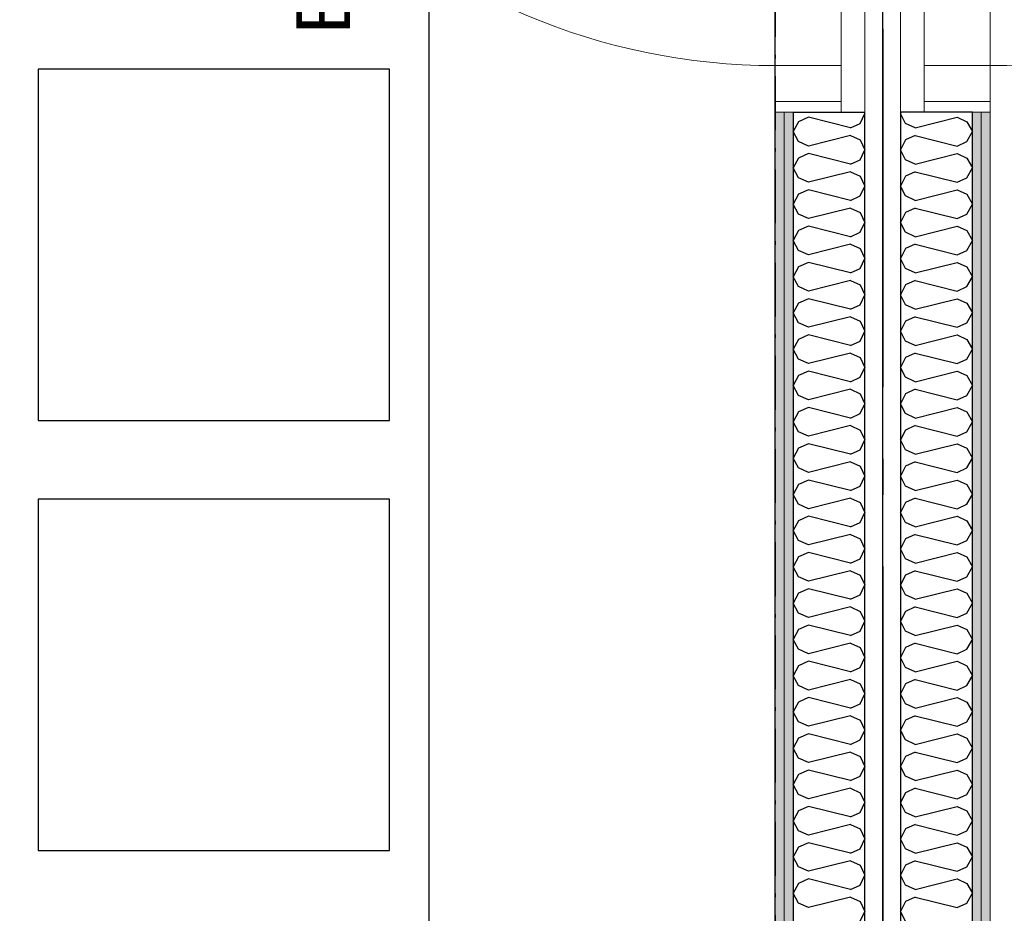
# Model space of a CAD drawing. Header units: millimetres. Extents: x -173281 to 144469, y -85977 to 83288.
# Tile 76 of 88: x -69877 to -68504, y -34249 to -33003. Entities that reach past the tile are written whole.
import ezdxf
from ezdxf.enums import TextEntityAlignment as Align

# ---------------------------------------------------------------- set-up
doc = ezdxf.new("R2010")
doc.units = ezdxf.units.MM
doc.header["$LTSCALE"] = 0.5
doc.header["$MEASUREMENT"] = 0
for name, pattern in [('Akselinje', [1500, 1000, -200, 100, -200]), ('Over snittplan', [260, 150, -50, 10, -50]), ('PLINE', [0])]:
    doc.linetypes.add(name, pattern=pattern)
doc.layers.add('234- Vinduer_ dører_ porter(Nye konstruksjoner)', color=7, linetype='Continuous', lineweight=0)
doc.layers.add('236- Innvendig kledning og overflate(Nye konstruksjoner)', color=7, linetype='Continuous', lineweight=0)
for name, color, linetype in [('24-- Innervegger (Skravur)(Nye konstruksjoner)', 7, 'Continuous'), ('24-- Innervegger(Nye konstruksjoner)', 7, 'Continuous'), ('244- Vinduer_ dører_ foldevegger(Nye konstruksjoner)', 7, 'Continuous'), ('255- Gulvoverflate(Nye konstruksjoner)', 7, 'Continuous'), ('256- Faste himlinger og overflatebehandling(Nye konstruksjoner)', 7, 'Continuous'), ('82-- Modullinjer', 7, 'Continuous'), ('852- Teknisk_symbolsk informasjon_ bygning(Nye konstruksjoner)', 7, 'Continuous'), ('862- M___Nettoareal(Nye konstruksjoner)', 7, 'Continuous'), ('862- M___Nettoareal(Polylinje)(Nye konstruksjoner)', 7, 'Continuous'), ('862- M___Nettoareal(Tekst)(Nye konstruksjoner)', 7, 'Continuous')]:
    doc.layers.add(name, color=color, linetype=linetype)
doc.styles.add('GENERATED_STYLE_1', font='arial.ttf')
doc.styles.add('GENERATED_STYLE_2', font='arial.ttf')
doc.linetypes.add('Lydfuge betonggolv', pattern='A,0,[5,A-2607.111 Plan 1. etasje1.Shx,S=3.968254,R=0,X=0,Y=-3.46945e-18],-600,0', length=600)
pattern_1 = [(270, (0, 0), (86.60254, 0), [0, -50]), (270, (43.3, -25), (86.60254, 0), [0, -50])]
pattern_2 = [(90, (0, 0), (-86.60254, 0), [0, -50]), (90, (-43.3, 25), (-86.60254, 0), [0, -50])]

# ---------------------------------------------------------------- blocks, each defined once
blk = doc.blocks.new('Musikkrom_A-135_1', base_point=(-73219, -33558.4))
at = {"layer": '862- M___Nettoareal(Polylinje)(Nye konstruksjoner)', "flags": 128}
blk.add_lwpolyline([(-77605.7, -31721.9), (-77588.2, -31721.9), (-77578.2, -31731.9), (-77578.2, -31901.9), (-77588.2, -31911.9), (-77605.7, -31911.9), (-77605.7, -35321.9), (-77588.2, -35321.9), (-77578.2, -35331.9), (-77578.2, -35501.9), (-77588.2, -35511.9), (-77605.7, -35511.9), (-77605.7, -38799.4), (-76398.2, -38799.4), (-68823.2, -38799.4), (-68823.2, -28446.9), (-77605.7, -28446.9)], close=True, dxfattribs=at)
at = {"layer": '862- M___Nettoareal(Tekst)(Nye konstruksjoner)', "style": 'GENERATED_STYLE_1'}
for tag, height, p in [('DUMMY_862', 150, (-73336.8, -33061.2)), ('ROOM_NAME', 150, (-73336.8, -34089.8)), ('DUMMY_861', 100, (-73494, -33689.6)), ('ROOM_NUMBER', 100, (-73494, -34078.4)), ('DUMMY_863', 100, (-73101.1, -34055.6))]:
    blk.add_attdef(tag, text='', height=height, rotation=90, dxfattribs=at).set_placement(p, align=Align.TOP_LEFT)
blk = doc.blocks.new('*X243')
at = {"layer": '24-- Innervegger (Skravur)(Nye konstruksjoner)', "linetype": 'PLINE'}
for p, q in [((-68776.9, -33139.1), (-68790.5, -33145.3)), ((-68718.2, -33153.8), (-68776.9, -33139.1)), ((-68704.7, -33147.6), (-68698.2, -33133.8)), ((-68699.1, -33131.9), (-68698.2, -33133.8)), ((-68790.5, -33145.3), (-68798.2, -33159.1)), ((-68718.2, -33153.8), (-68704.7, -33147.6)), ((-68790.5, -33172.9), (-68798.2, -33159.1)), ((-68718.2, -33164.4), (-68776.9, -33179.1)), ((-68718.2, -33164.4), (-68704.7, -33170.6)), ((-68704.7, -33170.6), (-68698.2, -33184.4)), ((-68776.9, -33179.1), (-68790.5, -33172.9)), ((-68704.7, -33198.2), (-68698.2, -33184.4)), ((-68790.5, -33195.9), (-68798.2, -33209.7)), ((-68776.9, -33189.7), (-68790.5, -33195.9)), ((-68718.2, -33204.4), (-68776.9, -33189.7)), ((-68718.2, -33204.4), (-68704.7, -33198.2)), ((-68790.5, -33223.5), (-68798.2, -33209.7)), ((-68776.9, -33229.7), (-68790.5, -33223.5)), ((-68718.2, -33215), (-68776.9, -33229.7)), ((-68718.2, -33215), (-68704.7, -33221.2)), ((-68704.7, -33221.2), (-68698.2, -33235)), ((-68704.7, -33248.8), (-68698.2, -33235)), ((-68790.5, -33246.5), (-68798.2, -33260.3)), ((-68776.9, -33240.3), (-68790.5, -33246.5)), ((-68718.2, -33255), (-68776.9, -33240.3)), ((-68718.2, -33255), (-68704.7, -33248.8)), ((-68790.5, -33274.1), (-68798.2, -33260.3)), ((-68718.2, -33265.6), (-68776.9, -33280.3)), ((-68718.2, -33265.6), (-68704.7, -33271.8)), ((-68776.9, -33280.3), (-68790.5, -33274.1)), ((-68704.7, -33271.8), (-68698.2, -33285.6)), ((-68776.9, -33290.9), (-68790.5, -33297.1)), ((-68718.2, -33305.6), (-68776.9, -33290.9)), ((-68704.7, -33299.4), (-68698.2, -33285.6)), ((-68790.5, -33297.1), (-68798.2, -33310.9)), ((-68718.2, -33305.6), (-68704.7, -33299.4)), ((-68790.5, -33324.7), (-68798.2, -33310.9)), ((-68718.2, -33316.2), (-68776.9, -33330.8)), ((-68718.2, -33316.2), (-68704.7, -33322.3)), ((-68704.7, -33322.3), (-68698.2, -33336.2)), ((-68776.9, -33330.8), (-68790.5, -33324.7)), ((-68704.7, -33350), (-68698.2, -33336.2)), ((-68790.5, -33347.6), (-68798.2, -33361.5)), ((-68776.9, -33341.5), (-68790.5, -33347.6)), ((-68718.2, -33356.1), (-68776.9, -33341.5)), ((-68718.2, -33356.1), (-68704.7, -33350)), ((-68790.5, -33375.3), (-68798.2, -33361.5)), ((-68776.9, -33381.4), (-68790.5, -33375.3)), ((-68718.2, -33366.8), (-68776.9, -33381.4)), ((-68718.2, -33366.8), (-68704.7, -33372.9)), ((-68704.7, -33372.9), (-68698.2, -33386.7)), ((-68704.7, -33400.6), (-68698.2, -33386.7)), ((-68790.5, -33398.2), (-68798.2, -33412)), ((-68776.9, -33392.1), (-68790.5, -33398.2)), ((-68718.2, -33406.7), (-68776.9, -33392.1)), ((-68718.2, -33406.7), (-68704.7, -33400.6)), ((-68790.5, -33425.9), (-68798.2, -33412)), ((-68718.2, -33417.4), (-68776.9, -33432)), ((-68718.2, -33417.4), (-68704.7, -33423.5)), ((-68776.9, -33432), (-68790.5, -33425.9)), ((-68704.7, -33423.5), (-68698.2, -33437.3)), ((-68776.9, -33442.6), (-68790.5, -33448.8)), ((-68718.2, -33457.3), (-68776.9, -33442.6)), ((-68704.7, -33451.2), (-68698.2, -33437.3)), ((-68790.5, -33448.8), (-68798.2, -33462.6)), ((-68718.2, -33457.3), (-68704.7, -33451.2)), ((-68790.5, -33476.4), (-68798.2, -33462.6)), ((-68718.2, -33467.9), (-68776.9, -33482.6)), ((-68718.2, -33467.9), (-68704.7, -33474.1)), ((-68776.9, -33482.6), (-68790.5, -33476.4)), ((-68704.7, -33474.1), (-68698.2, -33487.9)), ((-68790.5, -33499.4), (-68798.2, -33513.2)), ((-68776.9, -33493.2), (-68790.5, -33499.4)), ((-68718.2, -33507.9), (-68776.9, -33493.2)), ((-68704.7, -33501.7), (-68698.2, -33487.9)), ((-68790.5, -33527), (-68798.2, -33513.2)), ((-68718.2, -33507.9), (-68704.7, -33501.7)), ((-68776.9, -33533.2), (-68790.5, -33527)), ((-68718.2, -33518.5), (-68776.9, -33533.2)), ((-68718.2, -33518.5), (-68704.7, -33524.7)), ((-68704.7, -33524.7), (-68698.2, -33538.5)), ((-68704.7, -33552.3), (-68698.2, -33538.5)), ((-68790.5, -33550), (-68798.2, -33563.8)), ((-68776.9, -33543.8), (-68790.5, -33550)), ((-68718.2, -33558.5), (-68776.9, -33543.8)), ((-68718.2, -33558.5), (-68704.7, -33552.3)), ((-68790.5, -33577.6), (-68798.2, -33563.8)), ((-68718.2, -33569.1), (-68776.9, -33583.8)), ((-68718.2, -33569.1), (-68704.7, -33575.3)), ((-68776.9, -33583.8), (-68790.5, -33577.6)), ((-68704.7, -33575.3), (-68698.2, -33589.1)), ((-68776.9, -33594.4), (-68790.5, -33600.6)), ((-68718.2, -33609.1), (-68776.9, -33594.4)), ((-68704.7, -33602.9), (-68698.2, -33589.1)), ((-68790.5, -33600.6), (-68798.2, -33614.4)), ((-68718.2, -33609.1), (-68704.7, -33602.9)), ((-68790.5, -33628.2), (-68798.2, -33614.4)), ((-68718.2, -33619.7), (-68776.9, -33634.4)), ((-68718.2, -33619.7), (-68704.7, -33625.9)), ((-68776.9, -33634.4), (-68790.5, -33628.2)), ((-68704.7, -33625.9), (-68698.2, -33639.7)), ((-68790.5, -33651.2), (-68798.2, -33665)), ((-68776.9, -33645), (-68790.5, -33651.2)), ((-68718.2, -33659.7), (-68776.9, -33645)), ((-68704.7, -33653.5), (-68698.2, -33639.7)), ((-68790.5, -33678.8), (-68798.2, -33665)), ((-68718.2, -33659.7), (-68704.7, -33653.5)), ((-68776.9, -33685), (-68790.5, -33678.8)), ((-68718.2, -33670.3), (-68776.9, -33685)), ((-68718.2, -33670.3), (-68704.7, -33676.5)), ((-68704.7, -33676.5), (-68698.2, -33690.3)), ((-68704.7, -33704.1), (-68698.2, -33690.3)), ((-68790.5, -33701.7), (-68798.2, -33715.6)), ((-68776.9, -33695.6), (-68790.5, -33701.7)), ((-68718.2, -33710.2), (-68776.9, -33695.6)), ((-68718.2, -33710.2), (-68704.7, -33704.1)), ((-68790.5, -33729.4), (-68798.2, -33715.6)), ((-68776.9, -33735.5), (-68790.5, -33729.4)), ((-68718.2, -33720.9), (-68776.9, -33735.5)), ((-68718.2, -33720.9), (-68704.7, -33727)), ((-68704.7, -33727), (-68698.2, -33740.9)), ((-68776.9, -33746.2), (-68790.5, -33752.3)), ((-68718.2, -33760.8), (-68776.9, -33746.2)), ((-68704.7, -33754.7), (-68698.2, -33740.9)), ((-68790.5, -33752.3), (-68798.2, -33766.1)), ((-68718.2, -33760.8), (-68704.7, -33754.7)), ((-68790.5, -33780), (-68798.2, -33766.1)), ((-68718.2, -33771.5), (-68776.9, -33786.1)), ((-68718.2, -33771.5), (-68704.7, -33777.6)), ((-68776.9, -33786.1), (-68790.5, -33780)), ((-68704.7, -33777.6), (-68698.2, -33791.4)), ((-68790.5, -33802.9), (-68798.2, -33816.7)), ((-68776.9, -33796.8), (-68790.5, -33802.9)), ((-68718.2, -33811.4), (-68776.9, -33796.8)), ((-68704.7, -33805.3), (-68698.2, -33791.4)), ((-68790.5, -33830.5), (-68798.2, -33816.7)), ((-68718.2, -33811.4), (-68704.7, -33805.3)), ((-68776.9, -33836.7), (-68790.5, -33830.5)), ((-68718.2, -33822), (-68776.9, -33836.7)), ((-68718.2, -33822), (-68704.7, -33828.2)), ((-68704.7, -33828.2), (-68698.2, -33842)), ((-68704.7, -33855.8), (-68698.2, -33842)), ((-68790.5, -33853.5), (-68798.2, -33867.3)), ((-68776.9, -33847.3), (-68790.5, -33853.5)), ((-68718.2, -33862), (-68776.9, -33847.3)), ((-68718.2, -33862), (-68704.7, -33855.8)), ((-68790.5, -33881.1), (-68798.2, -33867.3)), ((-68776.9, -33887.3), (-68790.5, -33881.1)), ((-68718.2, -33872.6), (-68776.9, -33887.3)), ((-68718.2, -33872.6), (-68704.7, -33878.8)), ((-68704.7, -33878.8), (-68698.2, -33892.6)), ((-68776.9, -33897.9), (-68790.5, -33904.1)), ((-68718.2, -33912.6), (-68776.9, -33897.9)), ((-68704.7, -33906.4), (-68698.2, -33892.6)), ((-68790.5, -33904.1), (-68798.2, -33917.9)), ((-68718.2, -33912.6), (-68704.7, -33906.4)), ((-68790.5, -33931.7), (-68798.2, -33917.9)), ((-68718.2, -33923.2), (-68776.9, -33937.9)), ((-68718.2, -33923.2), (-68704.7, -33929.4)), ((-68776.9, -33937.9), (-68790.5, -33931.7)), ((-68704.7, -33929.4), (-68698.2, -33943.2)), ((-68776.9, -33948.5), (-68790.5, -33954.7)), ((-68718.2, -33963.2), (-68776.9, -33948.5)), ((-68704.7, -33957), (-68698.2, -33943.2)), ((-68790.5, -33954.7), (-68798.2, -33968.5)), ((-68718.2, -33963.2), (-68704.7, -33957)), ((-68790.5, -33982.3), (-68798.2, -33968.5)), ((-68718.2, -33973.8), (-68776.9, -33988.5)), ((-68718.2, -33973.8), (-68704.7, -33980)), ((-68704.7, -33980), (-68698.2, -33993.8)), ((-68776.9, -33988.5), (-68790.5, -33982.3)), ((-68704.7, -34007.6), (-68698.2, -33993.8)), ((-68790.5, -34005.3), (-68798.2, -34019.1)), ((-68776.9, -33999.1), (-68790.5, -34005.3)), ((-68718.2, -34013.8), (-68776.9, -33999.1)), ((-68718.2, -34013.8), (-68704.7, -34007.6)), ((-68790.5, -34032.9), (-68798.2, -34019.1)), ((-68776.9, -34039.1), (-68790.5, -34032.9)), ((-68718.2, -34024.4), (-68776.9, -34039.1)), ((-68718.2, -34024.4), (-68704.7, -34030.6)), ((-68704.7, -34030.6), (-68698.2, -34044.4)), ((-68776.9, -34049.7), (-68790.5, -34055.8)), ((-68718.2, -34064.3), (-68776.9, -34049.7)), ((-68704.7, -34058.2), (-68698.2, -34044.4)), ((-68790.5, -34055.8), (-68798.2, -34069.7)), ((-68718.2, -34064.3), (-68704.7, -34058.2)), ((-68790.5, -34083.5), (-68798.2, -34069.7)), ((-68718.2, -34075), (-68776.9, -34089.6)), ((-68718.2, -34075), (-68704.7, -34081.1)), ((-68776.9, -34089.6), (-68790.5, -34083.5)), ((-68704.7, -34081.1), (-68698.2, -34095)), ((-68776.9, -34100.3), (-68790.5, -34106.4)), ((-68718.2, -34114.9), (-68776.9, -34100.3)), ((-68704.7, -34108.8), (-68698.2, -34095)), ((-68790.5, -34106.4), (-68798.2, -34120.2)), ((-68718.2, -34114.9), (-68704.7, -34108.8)), ((-68790.5, -34134.1), (-68798.2, -34120.2)), ((-68718.2, -34125.6), (-68776.9, -34140.2)), ((-68718.2, -34125.6), (-68704.7, -34131.7)), ((-68704.7, -34131.7), (-68698.2, -34145.5)), ((-68776.9, -34140.2), (-68790.5, -34134.1)), ((-68704.7, -34159.4), (-68698.2, -34145.5)), ((-68790.5, -34157), (-68798.2, -34170.8)), ((-68776.9, -34150.9), (-68790.5, -34157)), ((-68718.2, -34165.5), (-68776.9, -34150.9)), ((-68718.2, -34165.5), (-68704.7, -34159.4)), ((-68790.5, -34184.6), (-68798.2, -34170.8)), ((-68776.9, -34190.8), (-68790.5, -34184.6)), ((-68718.2, -34176.1), (-68776.9, -34190.8)), ((-68718.2, -34176.1), (-68704.7, -34182.3)), ((-68704.7, -34182.3), (-68698.2, -34196.1)), ((-68704.7, -34209.9), (-68698.2, -34196.1)), ((-68790.5, -34207.6), (-68798.2, -34221.4)), ((-68776.9, -34201.4), (-68790.5, -34207.6)), ((-68718.2, -34216.1), (-68776.9, -34201.4)), ((-68718.2, -34216.1), (-68704.7, -34209.9)), ((-68790.5, -34235.2), (-68798.2, -34221.4)), ((-68718.2, -34226.7), (-68776.9, -34241.4)), ((-68718.2, -34226.7), (-68704.7, -34232.9)), ((-68776.9, -34241.4), (-68790.5, -34235.2)), ((-68704.7, -34232.9), (-68698.2, -34246.7)), ((-68704.7, -34260.5), (-68698.2, -34246.7))]:
    blk.add_line(p, q, dxfattribs=at)
blk = doc.blocks.new('Dørstempel[13]', base_point=(-68823.2, -32621.9))
at = {"layer": '852- Teknisk_symbolsk informasjon_ bygning(Nye konstruksjoner)', "char_height": 75, "attachment_point": 1, "rotation": 90, "style": 'GENERATED_STYLE_1'}
for s, insert in [('\\A1;{\\pql;\\pt0,50;\\fArial|b0|i0|c0|p0;\\W1.000000;x2\xa0090\\fArial|b0|i0|c0|p0;\\W1.000000;\\A1{\\H.66x;\\S^  ;}\\fArial|b0|i0|c0|p0;\\W1.000000;\\fArial|b0|i0|c0|p0;\\W1.000000;\\A1{\\H.66x;\\S^  ;}}', (-69473.9, -32550.5)), ('\\A1;{\\pql;\\pt0,50;\\fArial|b0|i0|c0|p0;\\W1.000000;990\\fArial|b0|i0|c0|p0;\\W1.000000;\\A1{\\H.66x;\\S^  ;}\\fArial|b0|i0|c0|p0;\\W1.000000;\\fArial|b0|i0|c0|p0;\\W1.000000;\\A1{\\H.66x;\\S^  ;}}', (-69473.9, -32722.1))]:
    blk.add_mtext(s, dxfattribs=dict(at, insert=insert))
at = {"layer": '852- Teknisk_symbolsk informasjon_ bygning(Nye konstruksjoner)', "style": 'GENERATED_STYLE_1'}
for tag, p in [('DUMMY_228', (-69491, -32241.7)), ('DUMMY_230', (-69373.2, -32722.1)), ('DUMMY_232', (-69255.3, -32739.3)), ('DUMMY_234', (-69137.4, -32739.3))]:
    blk.add_attdef(tag, text='', height=75, rotation=90, dxfattribs=at).set_placement(p, align=Align.TOP_LEFT)
blk.add_attdef('AC_WIDO_ID', text='', height=100, rotation=90, dxfattribs=at).set_placement((-69491, -32589.4), align=Align.BOTTOM_CENTER)
for tag, p in [('DUMMY_229', (-69373.2, -32779.3)), ('DUMMY_231', (-69255.3, -32779.3)), ('DUMMY_233', (-69137.4, -32779.3)), ('strUnitPrefix', (-69491, -32796.4))]:
    blk.add_attdef(tag, text='', height=75, rotation=90, dxfattribs=at).set_placement(p, align=Align.TOP_RIGHT)
blk = doc.blocks.new('Dør[11]')
at = {"layer": '234- Vinduer_ dører_ porter(Nye konstruksjoner)', "linetype": 'PLINE'}
for p, q in [((-68823.2, -33131.9), (-68823.2, -32111.9)), ((-68823.2, -32126.9), (-68823.2, -32111.9)), ((-68823.2, -32111.9), (-68731.2, -32111.9)), ((-68731.2, -32126.9), (-68731.2, -32111.9)), ((-68698.2, -33131.9), (-68698.2, -32111.9)), ((-68823.2, -32126.9), (-68823.2, -32176.9)), ((-68731.2, -32126.9), (-68823.2, -32126.9)), ((-68731.2, -32176.9), (-68731.2, -32126.9)), ((-68823.2, -32176.9), (-69713.2, -32176.9)), ((-68823.2, -33066.9), (-68823.2, -32176.9)), ((-68823.2, -32176.9), (-68731.2, -32176.9)), ((-68731.2, -32176.9), (-68731.2, -33066.9)), ((-68731.2, -33066.9), (-68823.2, -33066.9)), ((-68823.2, -33066.9), (-68823.2, -33116.9)), ((-68731.2, -33116.9), (-68731.2, -33066.9)), ((-68823.2, -33116.9), (-68823.2, -33131.9)), ((-68823.2, -33116.9), (-68731.2, -33116.9)), ((-68731.2, -33116.9), (-68731.2, -33131.9)), ((-68823.2, -33131.9), (-68731.2, -33131.9))]:
    blk.add_line(p, q, dxfattribs=at)
blk.add_arc((-68823.2, -32176.9), 890, 180, 270, dxfattribs=at)
at = {"layer": '236- Innvendig kledning og overflate(Nye konstruksjoner)', "linetype": 'PLINE'}
for p, q in [((-68823.2, -32111.9), (-68810.7, -32111.9)), ((-68823.2, -32111.9), (-68810.7, -32111.9)), ((-68810.7, -32111.9), (-68798.2, -32111.9)), ((-68810.7, -32111.9), (-68798.2, -32111.9)), ((-68823.2, -33131.9), (-68810.7, -33131.9)), ((-68823.2, -33131.9), (-68810.7, -33131.9)), ((-68810.7, -33131.9), (-68798.2, -33131.9)), ((-68810.7, -33131.9), (-68798.2, -33131.9))]:
    blk.add_line(p, q, dxfattribs=at)
at = {"layer": '244- Vinduer_ dører_ foldevegger(Nye konstruksjoner)', "linetype": 'PLINE'}
for p, q in [((-68798.2, -32111.9), (-68731.2, -32111.9)), ((-68798.2, -32111.9), (-68731.2, -32111.9)), ((-68731.2, -32111.9), (-68698.2, -32111.9)), ((-68798.2, -33131.9), (-68731.2, -33131.9)), ((-68798.2, -33131.9), (-68731.2, -33131.9)), ((-68731.2, -33131.9), (-68698.2, -33131.9))]:
    blk.add_line(p, q, dxfattribs=at)
at = {"layer": '852- Teknisk_symbolsk informasjon_ bygning(Nye konstruksjoner)'}
ref = blk.add_blockref('Dørstempel[13]', (-68823.2, -32621.9), dxfattribs=at)
ref.add_attrib('AC_WIDO_ID', 'A-135.2', dxfattribs={"color": 7, "height": 100, "rotation": 90, "style": 'GENERATED_STYLE_1'}).set_placement((-69491, -32589.4), align=Align.BOTTOM_CENTER)
ref.add_attrib('strUnitPrefix', 'BxH:', dxfattribs={"color": 7, "height": 75, "rotation": 90, "style": 'GENERATED_STYLE_1'}).set_placement((-69491, -32796.4), align=Align.TOP_RIGHT)
ref.add_attrib('DUMMY_232', '-', dxfattribs={"color": 7, "height": 75, "rotation": 90, "style": 'GENERATED_STYLE_1'}).set_placement((-69255.3, -32739.3), align=Align.TOP_LEFT)
ref.add_attrib('DUMMY_234', '43 dB', dxfattribs={"color": 7, "height": 75, "rotation": 90, "style": 'GENERATED_STYLE_1'}).set_placement((-69137.4, -32739.3), align=Align.TOP_LEFT)
blk = doc.blocks.new('*X932')
at = {"layer": '24-- Innervegger (Skravur)(Nye konstruksjoner)', "linetype": 'PLINE'}
for p, q in [((-68647.3, -33131.9), (-68648.2, -33133.8)), ((-68641.6, -33147.6), (-68648.2, -33133.8)), ((-68628.1, -33153.8), (-68569.4, -33139.1)), ((-68569.4, -33139.1), (-68555.9, -33145.3)), ((-68628.1, -33153.8), (-68641.6, -33147.6)), ((-68555.9, -33145.3), (-68548.2, -33159.1)), ((-68641.6, -33170.6), (-68648.2, -33184.4)), ((-68628.1, -33164.4), (-68641.6, -33170.6)), ((-68628.1, -33164.4), (-68569.4, -33179.1)), ((-68555.9, -33172.9), (-68548.2, -33159.1)), ((-68641.6, -33198.2), (-68648.2, -33184.4)), ((-68569.4, -33179.1), (-68555.9, -33172.9)), ((-68628.1, -33204.4), (-68641.6, -33198.2)), ((-68628.1, -33204.4), (-68569.4, -33189.7)), ((-68569.4, -33189.7), (-68555.9, -33195.9)), ((-68555.9, -33195.9), (-68548.2, -33209.7)), ((-68555.9, -33223.5), (-68548.2, -33209.7)), ((-68641.6, -33221.2), (-68648.2, -33235)), ((-68628.1, -33215), (-68641.6, -33221.2)), ((-68628.1, -33215), (-68569.4, -33229.7)), ((-68569.4, -33229.7), (-68555.9, -33223.5)), ((-68641.6, -33248.8), (-68648.2, -33235)), ((-68628.1, -33255), (-68641.6, -33248.8)), ((-68628.1, -33255), (-68569.4, -33240.3)), ((-68569.4, -33240.3), (-68555.9, -33246.5)), ((-68555.9, -33246.5), (-68548.2, -33260.3)), ((-68628.1, -33265.6), (-68641.6, -33271.8)), ((-68628.1, -33265.6), (-68569.4, -33280.3)), ((-68555.9, -33274.1), (-68548.2, -33260.3)), ((-68641.6, -33271.8), (-68648.2, -33285.6)), ((-68569.4, -33280.3), (-68555.9, -33274.1)), ((-68641.6, -33299.4), (-68648.2, -33285.6)), ((-68628.1, -33305.6), (-68569.4, -33290.9)), ((-68569.4, -33290.9), (-68555.9, -33297.1)), ((-68628.1, -33305.6), (-68641.6, -33299.4)), ((-68555.9, -33297.1), (-68548.2, -33310.9)), ((-68641.6, -33322.3), (-68648.2, -33336.2)), ((-68628.1, -33316.2), (-68641.6, -33322.3)), ((-68628.1, -33316.2), (-68569.4, -33330.8)), ((-68555.9, -33324.7), (-68548.2, -33310.9)), ((-68641.6, -33350), (-68648.2, -33336.2)), ((-68569.4, -33330.8), (-68555.9, -33324.7)), ((-68628.1, -33356.1), (-68641.6, -33350)), ((-68628.1, -33356.1), (-68569.4, -33341.5)), ((-68569.4, -33341.5), (-68555.9, -33347.6)), ((-68555.9, -33347.6), (-68548.2, -33361.5)), ((-68555.9, -33375.3), (-68548.2, -33361.5)), ((-68641.6, -33372.9), (-68648.2, -33386.7)), ((-68628.1, -33366.8), (-68641.6, -33372.9)), ((-68628.1, -33366.8), (-68569.4, -33381.4)), ((-68569.4, -33381.4), (-68555.9, -33375.3)), ((-68641.6, -33400.6), (-68648.2, -33386.7)), ((-68628.1, -33406.7), (-68641.6, -33400.6)), ((-68628.1, -33406.7), (-68569.4, -33392.1)), ((-68569.4, -33392.1), (-68555.9, -33398.2)), ((-68555.9, -33398.2), (-68548.2, -33412)), ((-68628.1, -33417.4), (-68641.6, -33423.5)), ((-68628.1, -33417.4), (-68569.4, -33432)), ((-68555.9, -33425.9), (-68548.2, -33412)), ((-68641.6, -33423.5), (-68648.2, -33437.3)), ((-68569.4, -33432), (-68555.9, -33425.9)), ((-68641.6, -33451.2), (-68648.2, -33437.3)), ((-68628.1, -33457.3), (-68569.4, -33442.6)), ((-68569.4, -33442.6), (-68555.9, -33448.8)), ((-68628.1, -33457.3), (-68641.6, -33451.2)), ((-68555.9, -33448.8), (-68548.2, -33462.6)), ((-68628.1, -33467.9), (-68641.6, -33474.1)), ((-68628.1, -33467.9), (-68569.4, -33482.6)), ((-68555.9, -33476.4), (-68548.2, -33462.6)), ((-68641.6, -33474.1), (-68648.2, -33487.9)), ((-68569.4, -33482.6), (-68555.9, -33476.4)), ((-68641.6, -33501.7), (-68648.2, -33487.9)), ((-68628.1, -33507.9), (-68569.4, -33493.2)), ((-68569.4, -33493.2), (-68555.9, -33499.4)), ((-68555.9, -33499.4), (-68548.2, -33513.2)), ((-68628.1, -33507.9), (-68641.6, -33501.7)), ((-68555.9, -33527), (-68548.2, -33513.2)), ((-68641.6, -33524.7), (-68648.2, -33538.5)), ((-68628.1, -33518.5), (-68641.6, -33524.7)), ((-68628.1, -33518.5), (-68569.4, -33533.2)), ((-68569.4, -33533.2), (-68555.9, -33527)), ((-68641.6, -33552.3), (-68648.2, -33538.5)), ((-68628.1, -33558.5), (-68641.6, -33552.3)), ((-68628.1, -33558.5), (-68569.4, -33543.8)), ((-68569.4, -33543.8), (-68555.9, -33550)), ((-68555.9, -33550), (-68548.2, -33563.8)), ((-68628.1, -33569.1), (-68641.6, -33575.3)), ((-68628.1, -33569.1), (-68569.4, -33583.8)), ((-68555.9, -33577.6), (-68548.2, -33563.8)), ((-68641.6, -33575.3), (-68648.2, -33589.1)), ((-68569.4, -33583.8), (-68555.9, -33577.6)), ((-68641.6, -33602.9), (-68648.2, -33589.1)), ((-68628.1, -33609.1), (-68569.4, -33594.4)), ((-68569.4, -33594.4), (-68555.9, -33600.6)), ((-68628.1, -33609.1), (-68641.6, -33602.9)), ((-68555.9, -33600.6), (-68548.2, -33614.4)), ((-68628.1, -33619.7), (-68641.6, -33625.9)), ((-68628.1, -33619.7), (-68569.4, -33634.4)), ((-68555.9, -33628.2), (-68548.2, -33614.4)), ((-68641.6, -33625.9), (-68648.2, -33639.7)), ((-68569.4, -33634.4), (-68555.9, -33628.2)), ((-68641.6, -33653.5), (-68648.2, -33639.7)), ((-68628.1, -33659.7), (-68569.4, -33645)), ((-68569.4, -33645), (-68555.9, -33651.2)), ((-68555.9, -33651.2), (-68548.2, -33665)), ((-68628.1, -33659.7), (-68641.6, -33653.5)), ((-68555.9, -33678.8), (-68548.2, -33665)), ((-68641.6, -33676.5), (-68648.2, -33690.3)), ((-68628.1, -33670.3), (-68641.6, -33676.5)), ((-68628.1, -33670.3), (-68569.4, -33685)), ((-68569.4, -33685), (-68555.9, -33678.8)), ((-68641.6, -33704.1), (-68648.2, -33690.3)), ((-68628.1, -33710.2), (-68641.6, -33704.1)), ((-68628.1, -33710.2), (-68569.4, -33695.6)), ((-68569.4, -33695.6), (-68555.9, -33701.7)), ((-68555.9, -33701.7), (-68548.2, -33715.6)), ((-68555.9, -33729.4), (-68548.2, -33715.6)), ((-68641.6, -33727), (-68648.2, -33740.9)), ((-68628.1, -33720.9), (-68641.6, -33727)), ((-68628.1, -33720.9), (-68569.4, -33735.5)), ((-68569.4, -33735.5), (-68555.9, -33729.4)), ((-68641.6, -33754.7), (-68648.2, -33740.9)), ((-68628.1, -33760.8), (-68569.4, -33746.2)), ((-68569.4, -33746.2), (-68555.9, -33752.3)), ((-68628.1, -33760.8), (-68641.6, -33754.7)), ((-68555.9, -33752.3), (-68548.2, -33766.1)), ((-68628.1, -33771.5), (-68641.6, -33777.6)), ((-68628.1, -33771.5), (-68569.4, -33786.1)), ((-68555.9, -33780), (-68548.2, -33766.1)), ((-68641.6, -33777.6), (-68648.2, -33791.4)), ((-68569.4, -33786.1), (-68555.9, -33780)), ((-68641.6, -33805.3), (-68648.2, -33791.4)), ((-68628.1, -33811.4), (-68569.4, -33796.8)), ((-68569.4, -33796.8), (-68555.9, -33802.9)), ((-68555.9, -33802.9), (-68548.2, -33816.7)), ((-68628.1, -33811.4), (-68641.6, -33805.3)), ((-68555.9, -33830.5), (-68548.2, -33816.7)), ((-68641.6, -33828.2), (-68648.2, -33842)), ((-68628.1, -33822), (-68641.6, -33828.2)), ((-68628.1, -33822), (-68569.4, -33836.7)), ((-68569.4, -33836.7), (-68555.9, -33830.5)), ((-68641.6, -33855.8), (-68648.2, -33842)), ((-68628.1, -33862), (-68641.6, -33855.8)), ((-68628.1, -33862), (-68569.4, -33847.3)), ((-68569.4, -33847.3), (-68555.9, -33853.5)), ((-68555.9, -33853.5), (-68548.2, -33867.3)), ((-68555.9, -33881.1), (-68548.2, -33867.3)), ((-68641.6, -33878.8), (-68648.2, -33892.6)), ((-68628.1, -33872.6), (-68641.6, -33878.8)), ((-68628.1, -33872.6), (-68569.4, -33887.3)), ((-68569.4, -33887.3), (-68555.9, -33881.1)), ((-68641.6, -33906.4), (-68648.2, -33892.6)), ((-68628.1, -33912.6), (-68569.4, -33897.9)), ((-68569.4, -33897.9), (-68555.9, -33904.1)), ((-68628.1, -33912.6), (-68641.6, -33906.4)), ((-68555.9, -33904.1), (-68548.2, -33917.9)), ((-68628.1, -33923.2), (-68641.6, -33929.4)), ((-68628.1, -33923.2), (-68569.4, -33937.9)), ((-68555.9, -33931.7), (-68548.2, -33917.9)), ((-68641.6, -33929.4), (-68648.2, -33943.2)), ((-68569.4, -33937.9), (-68555.9, -33931.7)), ((-68641.6, -33957), (-68648.2, -33943.2)), ((-68628.1, -33963.2), (-68569.4, -33948.5)), ((-68569.4, -33948.5), (-68555.9, -33954.7)), ((-68628.1, -33963.2), (-68641.6, -33957)), ((-68555.9, -33954.7), (-68548.2, -33968.5)), ((-68641.6, -33980), (-68648.2, -33993.8)), ((-68628.1, -33973.8), (-68641.6, -33980)), ((-68628.1, -33973.8), (-68569.4, -33988.5)), ((-68555.9, -33982.3), (-68548.2, -33968.5)), ((-68641.6, -34007.6), (-68648.2, -33993.8)), ((-68569.4, -33988.5), (-68555.9, -33982.3)), ((-68628.1, -34013.8), (-68641.6, -34007.6)), ((-68628.1, -34013.8), (-68569.4, -33999.1)), ((-68569.4, -33999.1), (-68555.9, -34005.3)), ((-68555.9, -34005.3), (-68548.2, -34019.1)), ((-68555.9, -34032.9), (-68548.2, -34019.1)), ((-68641.6, -34030.6), (-68648.2, -34044.4)), ((-68628.1, -34024.4), (-68641.6, -34030.6)), ((-68628.1, -34024.4), (-68569.4, -34039.1)), ((-68569.4, -34039.1), (-68555.9, -34032.9)), ((-68641.6, -34058.2), (-68648.2, -34044.4)), ((-68628.1, -34064.3), (-68569.4, -34049.7)), ((-68569.4, -34049.7), (-68555.9, -34055.8)), ((-68628.1, -34064.3), (-68641.6, -34058.2)), ((-68555.9, -34055.8), (-68548.2, -34069.7)), ((-68628.1, -34075), (-68641.6, -34081.1)), ((-68628.1, -34075), (-68569.4, -34089.6)), ((-68555.9, -34083.5), (-68548.2, -34069.7)), ((-68641.6, -34081.1), (-68648.2, -34095)), ((-68569.4, -34089.6), (-68555.9, -34083.5)), ((-68641.6, -34108.8), (-68648.2, -34095)), ((-68628.1, -34114.9), (-68569.4, -34100.3)), ((-68569.4, -34100.3), (-68555.9, -34106.4)), ((-68628.1, -34114.9), (-68641.6, -34108.8)), ((-68555.9, -34106.4), (-68548.2, -34120.2)), ((-68641.6, -34131.7), (-68648.2, -34145.5)), ((-68628.1, -34125.6), (-68641.6, -34131.7)), ((-68628.1, -34125.6), (-68569.4, -34140.2)), ((-68555.9, -34134.1), (-68548.2, -34120.2)), ((-68641.6, -34159.4), (-68648.2, -34145.5)), ((-68569.4, -34140.2), (-68555.9, -34134.1)), ((-68628.1, -34165.5), (-68641.6, -34159.4)), ((-68628.1, -34165.5), (-68569.4, -34150.9)), ((-68569.4, -34150.9), (-68555.9, -34157)), ((-68555.9, -34157), (-68548.2, -34170.8)), ((-68555.9, -34184.6), (-68548.2, -34170.8)), ((-68641.6, -34182.3), (-68648.2, -34196.1)), ((-68628.1, -34176.1), (-68641.6, -34182.3)), ((-68628.1, -34176.1), (-68569.4, -34190.8)), ((-68569.4, -34190.8), (-68555.9, -34184.6)), ((-68641.6, -34209.9), (-68648.2, -34196.1)), ((-68628.1, -34216.1), (-68641.6, -34209.9)), ((-68628.1, -34216.1), (-68569.4, -34201.4)), ((-68569.4, -34201.4), (-68555.9, -34207.6)), ((-68555.9, -34207.6), (-68548.2, -34221.4)), ((-68628.1, -34226.7), (-68641.6, -34232.9)), ((-68628.1, -34226.7), (-68569.4, -34241.4)), ((-68555.9, -34235.2), (-68548.2, -34221.4)), ((-68641.6, -34232.9), (-68648.2, -34246.7)), ((-68569.4, -34241.4), (-68555.9, -34235.2)), ((-68641.6, -34260.5), (-68648.2, -34246.7))]:
    blk.add_line(p, q, dxfattribs=at)
blk = doc.blocks.new('Dørstempel[87]', base_point=(-68648.2, -32621.9))
at = {"layer": '852- Teknisk_symbolsk informasjon_ bygning(Nye konstruksjoner)', "char_height": 75, "attachment_point": 1, "rotation": 90, "style": 'GENERATED_STYLE_1'}
for s, insert in [('\\A1;{\\pql;\\pt0,50;\\fArial|b0|i0|c0|p0;\\W1.000000;x2\xa0090\\fArial|b0|i0|c0|p0;\\W1.000000;\\A1{\\H.66x;\\S^  ;}\\fArial|b0|i0|c0|p0;\\W1.000000;\\fArial|b0|i0|c0|p0;\\W1.000000;\\A1{\\H.66x;\\S^  ;}}', (-68152.4, -32550.5)), ('\\A1;{\\pql;\\pt0,50;\\fArial|b0|i0|c0|p0;\\W1.000000;990\\fArial|b0|i0|c0|p0;\\W1.000000;\\A1{\\H.66x;\\S^  ;}\\fArial|b0|i0|c0|p0;\\W1.000000;\\fArial|b0|i0|c0|p0;\\W1.000000;\\A1{\\H.66x;\\S^  ;}}', (-68152.4, -32722.1))]:
    blk.add_mtext(s, dxfattribs=dict(at, insert=insert))
at = {"layer": '852- Teknisk_symbolsk informasjon_ bygning(Nye konstruksjoner)', "style": 'GENERATED_STYLE_1'}
for tag, p in [('DUMMY_228', (-68169.6, -32241.7)), ('AC_TextStyle_4', (-67933.9, -32739.3)), ('DUMMY_230', (-68051.7, -32722.1)), ('DUMMY_233', (-67816, -32739.3))]:
    blk.add_attdef(tag, text='', height=75, rotation=90, dxfattribs=at).set_placement(p, align=Align.TOP_LEFT)
blk.add_attdef('AC_WIDO_ID', text='', height=100, rotation=90, dxfattribs=at).set_placement((-68169.6, -32589.4), align=Align.BOTTOM_CENTER)
for tag, p in [('DUMMY_229', (-68051.7, -32779.3)), ('DUMMY_231', (-67933.9, -32779.3)), ('DUMMY_232', (-67816, -32779.3)), ('strUnitPrefix', (-68169.6, -32796.4))]:
    blk.add_attdef(tag, text='', height=75, rotation=90, dxfattribs=at).set_placement(p, align=Align.TOP_RIGHT)
blk = doc.blocks.new('Dør[46]')
at = {"layer": '234- Vinduer_ dører_ porter(Nye konstruksjoner)', "linetype": 'PLINE'}
for p, q in [((-68648.2, -33131.9), (-68648.2, -32111.9)), ((-68615.2, -32126.9), (-68615.2, -32111.9)), ((-68523.2, -32111.9), (-68615.2, -32111.9)), ((-68523.2, -33131.9), (-68523.2, -32111.9)), ((-68523.2, -32126.9), (-68523.2, -32111.9)), ((-68615.2, -32176.9), (-68615.2, -32126.9)), ((-68615.2, -32126.9), (-68523.2, -32126.9)), ((-68523.2, -32126.9), (-68523.2, -32176.9)), ((-68615.2, -32176.9), (-68615.2, -33066.9)), ((-68523.2, -32176.9), (-68615.2, -32176.9)), ((-68523.2, -33066.9), (-68523.2, -32176.9)), ((-68523.2, -32176.9), (-67633.2, -32176.9)), ((-68615.2, -33116.9), (-68615.2, -33066.9)), ((-68615.2, -33066.9), (-68523.2, -33066.9)), ((-68523.2, -33066.9), (-68523.2, -33116.9)), ((-68615.2, -33116.9), (-68615.2, -33131.9)), ((-68523.2, -33116.9), (-68615.2, -33116.9)), ((-68523.2, -33116.9), (-68523.2, -33131.9)), ((-68523.2, -33131.9), (-68615.2, -33131.9))]:
    blk.add_line(p, q, dxfattribs=at)
blk.add_arc((-68523.2, -32176.9), 890, 270, 0, dxfattribs=at)
at = {"layer": '236- Innvendig kledning og overflate(Nye konstruksjoner)', "linetype": 'PLINE'}
for p, q in [((-68535.7, -32111.9), (-68548.2, -32111.9)), ((-68535.7, -32111.9), (-68548.2, -32111.9)), ((-68523.2, -32111.9), (-68535.7, -32111.9)), ((-68523.2, -32111.9), (-68535.7, -32111.9)), ((-68535.7, -33131.9), (-68548.2, -33131.9)), ((-68535.7, -33131.9), (-68548.2, -33131.9)), ((-68523.2, -33131.9), (-68535.7, -33131.9)), ((-68523.2, -33131.9), (-68535.7, -33131.9))]:
    blk.add_line(p, q, dxfattribs=at)
at = {"layer": '244- Vinduer_ dører_ foldevegger(Nye konstruksjoner)', "linetype": 'PLINE'}
for p, q in [((-68615.2, -32111.9), (-68648.2, -32111.9)), ((-68548.2, -32111.9), (-68615.2, -32111.9)), ((-68548.2, -32111.9), (-68615.2, -32111.9)), ((-68615.2, -33131.9), (-68648.2, -33131.9)), ((-68548.2, -33131.9), (-68615.2, -33131.9)), ((-68548.2, -33131.9), (-68615.2, -33131.9))]:
    blk.add_line(p, q, dxfattribs=at)
at = {"layer": '852- Teknisk_symbolsk informasjon_ bygning(Nye konstruksjoner)'}
ref = blk.add_blockref('Dørstempel[87]', (-68648.2, -32621.9), dxfattribs=at)
ref.add_attrib('AC_TextStyle_4', 'EI2 30 Sa', dxfattribs={"color": 7, "height": 75, "rotation": 90, "style": 'GENERATED_STYLE_1'}).set_placement((-67933.9, -32739.3), align=Align.TOP_LEFT)
ref.add_attrib('AC_WIDO_ID', 'A-135.1', dxfattribs={"color": 7, "height": 100, "rotation": 90, "style": 'GENERATED_STYLE_1'}).set_placement((-68169.6, -32589.4), align=Align.BOTTOM_CENTER)
ref.add_attrib('strUnitPrefix', 'BxH:', dxfattribs={"color": 7, "height": 75, "rotation": 90, "style": 'GENERATED_STYLE_1'}).set_placement((-68169.6, -32796.4), align=Align.TOP_RIGHT)
ref.add_attrib('DUMMY_233', '43 dB', dxfattribs={"color": 7, "height": 75, "rotation": 90, "style": 'GENERATED_STYLE_1'}).set_placement((-67816, -32739.3), align=Align.TOP_LEFT)
blk = doc.blocks.new('Standard grid marker[267]', base_point=(-68673.2, 26434.4))
at = {"layer": '82-- Modullinjer', "linetype": 'Akselinje'}
blk.add_line((-68673.2, 26234.4), (-68673.2, -50374.4), dxfattribs=at)
at = {"layer": '82-- Modullinjer', "style": 'GENERATED_STYLE_2'}
for tag, p in [('AC_MarkerText_1_0', (-68800.7, 26644.4)), ('AC_MarkerText_1_1', (-68800.7, -50864.4))]:
    blk.add_attdef(tag, text='', height=175, rotation=90, dxfattribs=at).set_placement(p, align=Align.TOP_CENTER)

msp = doc.modelspace()

# ---------------------------------------------------------------- hatches: boundary and pattern name
at = {"layer": '24-- Innervegger (Skravur)(Nye konstruksjoner)', "linetype": 'Continuous'}
h = msp.add_hatch(dxfattribs=at)
h.set_pattern_fill('Gips', color=256, style=0, pattern_type=2)
h.set_pattern_definition(pattern_1)
h.paths.add_polyline_path([(-68823.2, -38861.9), (-68810.7, -38861.9), (-68810.7, -33131.9), (-68823.2, -33131.9)])
h = msp.add_hatch(dxfattribs=at)
h.set_pattern_fill('Gips', color=256, style=0, pattern_type=2)
h.set_pattern_definition(pattern_1)
h.paths.add_polyline_path([(-68810.7, -38874.4), (-68798.2, -38874.4), (-68798.2, -33131.9), (-68810.7, -33131.9)])
h = msp.add_hatch(dxfattribs=at)
h.set_pattern_fill('Gips', color=256, style=0, pattern_type=2)
h.set_pattern_definition(pattern_2)
h.paths.add_polyline_path([(-68535.7, -33131.9), (-68548.2, -33131.9), (-68548.2, -39136.9), (-68535.7, -39136.9)])
h = msp.add_hatch(dxfattribs=at)
h.set_pattern_fill('Gips', color=256, style=0, pattern_type=2)
h.set_pattern_definition(pattern_2)
h.paths.add_polyline_path([(-68523.2, -33131.9), (-68535.7, -33131.9), (-68535.7, -39149.4), (-68523.2, -39149.4)])

# ---------------------------------------------------------------- linework, layer by layer
at = {"layer": '236- Innvendig kledning og overflate(Nye konstruksjoner)', "linetype": 'PLINE'}
for p, q in [((-68823.2, -33131.9), (-68810.7, -33131.9)), ((-68810.7, -33131.9), (-68810.7, -38874.4)), ((-68810.7, -33131.9), (-68798.2, -33131.9)), ((-68535.7, -33131.9), (-68548.2, -33131.9)), ((-68535.7, -39136.9), (-68535.7, -33131.9)), ((-68523.2, -33131.9), (-68535.7, -33131.9))]:
    msp.add_line(p, q, dxfattribs=at)
at = {"layer": '236- Innvendig kledning og overflate(Nye konstruksjoner)', "linetype": 'PLINE', "flags": 128}
for points in [[(-68823.2, -33131.9), (-68823.2, -38861.9)], [(-68523.2, -39149.4), (-68523.2, -33131.9)]]:
    msp.add_lwpolyline(points, dxfattribs=at)
at = {"layer": '24-- Innervegger(Nye konstruksjoner)', "linetype": 'PLINE'}
for p, q in [((-68798.2, -33131.9), (-68798.2, -38874.4)), ((-68798.2, -33131.9), (-68731.2, -33131.9)), ((-68731.2, -33131.9), (-68698.2, -33131.9)), ((-68615.2, -33131.9), (-68648.2, -33131.9)), ((-68548.2, -33131.9), (-68615.2, -33131.9)), ((-68548.2, -39036.9), (-68548.2, -33131.9))]:
    msp.add_line(p, q, dxfattribs=at)
at = {"layer": '24-- Innervegger(Nye konstruksjoner)', "linetype": 'PLINE', "flags": 128}
for points in [[(-68698.2, -35321.9), (-68698.2, -33131.9)], [(-68648.2, -33131.9), (-68648.2, -35321.9)]]:
    msp.add_lwpolyline(points, dxfattribs=at)
at = {"layer": '255- Gulvoverflate(Nye konstruksjoner)', "linetype": 'Lydfuge betonggolv'}
msp.add_line((-68673.2, -35321.9), (-68673.2, -31911.9), dxfattribs=at)
at = {"layer": '256- Faste himlinger og overflatebehandling(Nye konstruksjoner)', "linetype": 'Over snittplan', "flags": 128}
msp.add_lwpolyline([(-68823.2, -31911.9), (-68823.2, -35321.9)], dxfattribs=at)
at = {"layer": '256- Faste himlinger og overflatebehandling(Nye konstruksjoner)', "linetype": 'PLINE'}
for points in [[(-69305.9, -32416.9), (-69305.9, -34816.9), (-69905.9, -34816.9), (-69905.9, -32416.9)], [(-69360.9, -33071.9), (-69850.9, -33071.9), (-69850.9, -33561.9), (-69360.9, -33561.9)], [(-69360.9, -33671.9), (-69850.9, -33671.9), (-69850.9, -34161.9), (-69360.9, -34161.9)]]:
    msp.add_lwpolyline(points, close=True, dxfattribs=at)

# ---------------------------------------------------------------- block references
at = {"layer": '24-- Innervegger(Nye konstruksjoner)'}
for name in ['*X243', '*X932']:
    msp.add_blockref(name, (0, 0), dxfattribs=at)
at = {"layer": '244- Vinduer_ dører_ foldevegger(Nye konstruksjoner)', "linetype": 'PLINE'}
for name in ['Dør[11]', 'Dør[46]']:
    msp.add_blockref(name, (0, 0), dxfattribs=at)
at = {"layer": '82-- Modullinjer', "linetype": 'PLINE'}
msp.add_blockref('Standard grid marker[267]', (-68673.2, 26434.4), dxfattribs=at)
at = {"layer": '862- M___Nettoareal(Nye konstruksjoner)', "linetype": 'Continuous'}
msp.add_blockref('Musikkrom_A-135_1', (-73219, -33558.4), dxfattribs=at)

doc.saveas('drawing.dxf')
